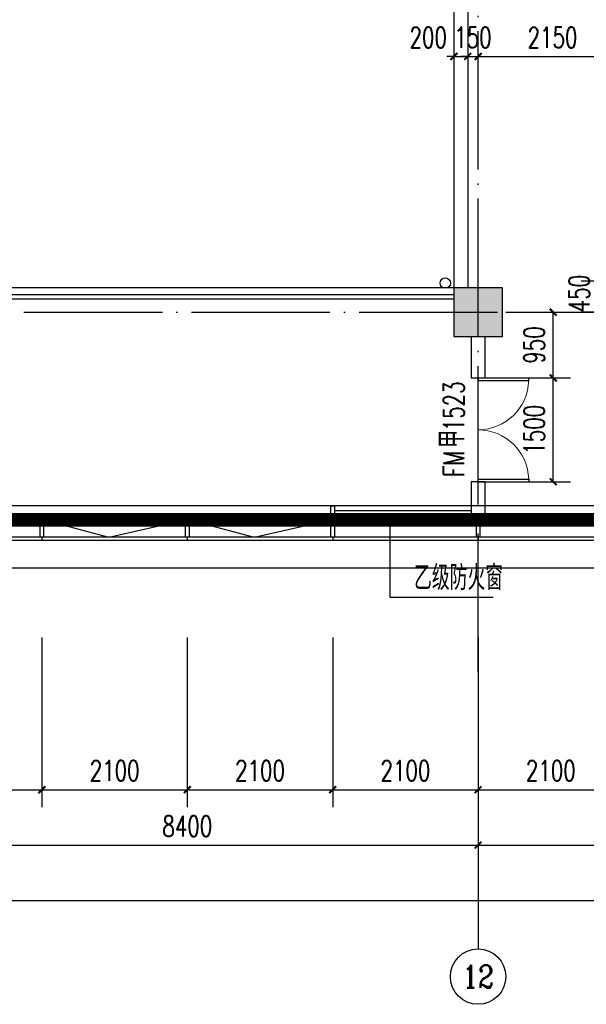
# Model space of a CAD drawing. Extents: x 797781 to 1255204, y 21234 to 1024248.
# Tile 244 of 256: x 948687 to 956871, y 262222 to 276447. Entities that reach past the tile are written whole.
import ezdxf
from ezdxf.enums import TextEntityAlignment as Align

# ---------------------------------------------------------------- set-up
doc = ezdxf.new("R2010")
doc.units = 0
doc.header["$LTSCALE"] = 1000
doc.header["$MEASUREMENT"] = 0
doc.linetypes.add('230303生产综合楼-平面图_t8$0$DOTE', pattern=[2.42, 2, -0.2, 0.02, -0.2])
doc.linetypes.add('__DASH', pattern=[0.35, 0.25, -0.1])
for name, color, linetype in [('230303生产综合楼-平面图_t8$0$3T_WOOD', 21, 'Continuous'), ('230303生产综合楼-平面图_t8$0$AXIS', 3, 'Continuous'), ('230303生产综合楼-平面图_t8$0$AXIS_TEXT', 7, 'Continuous'), ('230303生产综合楼-平面图_t8$0$COLUMN', 40, 'Continuous'), ('230303生产综合楼-平面图_t8$0$CURTWALL', 4, 'Continuous'), ('230303生产综合楼-平面图_t8$0$DIM_SYMB', 3, 'Continuous'), ('230303生产综合楼-平面图_t8$0$DOOR_FIRE', 4, 'Continuous'), ('230303生产综合楼-平面图_t8$0$DOOR_FIRE_TEXT', 7, 'Continuous'), ('230303生产综合楼-平面图_t8$0$DOTE', 1, '230303生产综合楼-平面图_t8$0$DOTE'), ('230303生产综合楼-平面图_t8$0$PUB_DIM', 3, 'Continuous'), ('230303生产综合楼-平面图_t8$0$PUB_HATCH', 8, 'Continuous'), ('230303生产综合楼-平面图_t8$0$PUB_TEXT', 7, 'Continuous'), ('230303生产综合楼-平面图_t8$0$STAIR', 2, 'Continuous'), ('230303生产综合楼-平面图_t8$0$VPIPE-雨水', 4, 'Continuous'), ('230303生产综合楼-平面图_t8$0$WALL', 40, 'Continuous'), ('230303生产综合楼-平面图_t8$0$看线', 115, 'Continuous'), ('AXIS_TEXT', 7, 'Continuous'), ('PUB_HATCH', 8, 'Continuous')]:
    doc.layers.add(name, color=color, linetype=linetype)
doc.styles.add('230303生产综合楼-平面图_t8$0$_TCH_AXIS', font='COMPLEX', dxfattribs={"bigfont": 'GBCBIG'})
doc.styles.add('230303生产综合楼-平面图_t8$0$_TCH_DIM', font='SIMPLEX', dxfattribs={"bigfont": 'GBCBIG'})
doc.styles.add('230303生产综合楼-平面图_T8$0$_TCH_DIM_T3', font='SIMPLEX', dxfattribs={"width": 0.705882, "bigfont": 'GBCBIG'})
doc.styles.add('230303生产综合楼-平面图_t8$0$_TCH_WINDOW', font='SIMPLEX', dxfattribs={"height": 3.5, "bigfont": 'GBCBIG'})
doc.styles.add('COMPLEX', font='COMPLEX')
doc.dimstyles.new('230303生产综合楼-平面图_T8$0$_TCH_ARCH&&100', dxfattribs={"dimtxt": 297.5, "dimasz": 100, "dimexe": 250, "dimexo": 300, "dimgap": 126.25, "dimtad": 1, "dimdec": 0, "dimzin": 0, "dimdsep": 46, "dimtxsty": '230303生产综合楼-平面图_T8$0$_TCH_DIM_T3', "dimblk": '230303生产综合楼-平面图_t8$0$_ArchTick', "dimcen": 0.09, "dimclrt": 7, "dimazin": 2, "dimtfac": 1, "dimtdec": 0, "dimtix": 1, "dimtmove": 2, "dimatfit": 3, "dimfxl": 1, "dimtolj": 1, "dimtzin": 0, "dimarcsym": 0})

# ---------------------------------------------------------------- blocks, each defined once
blk = doc.blocks.new('AQ2')
at = {"color": 6, "linetype": '__DASH', "ltscale": 4, "const_width": 200}
blk.add_lwpolyline([(1125985, 272623), (1125985, 263323), (1058451, 263323), (1032885, 265974), (1032885, 272623)], dxfattribs=at)
blk = doc.blocks.new('230303生产综合楼-平面图_t8$0$_ArchTick')
at = {"color": 0, "linetype": 'ByBlock', "const_width": 0.3}
blk.add_lwpolyline([(-0.5, -0.5), (0.5, 0.5)], dxfattribs=at)
blk = doc.blocks.new('*D6307')
at = {"layer": '230303生产综合楼-平面图_t8$0$PUB_DIM', "color": 0, "lineweight": -2, "transparency": 16777216}
for p, q in [((1120330, 83824), (1119794, 83824)), ((1120044, 83374), (1120044, 83824)), ((1120330, 83374), (1119794, 83374))]:
    blk.add_line(p, q, dxfattribs=at)
at = {"layer": 'Defpoints', "color": 0, "transparency": 16777216}
for p in [(1120044, 83824), (1120630, 83824), (1120630, 83374)]:
    blk.add_point(p, dxfattribs=at)
at = {"layer": '230303生产综合楼-平面图_t8$0$PUB_DIM', "color": 0, "lineweight": -2, "transparency": 16777216, "xscale": 100, "yscale": 100, "zscale": 100}
for p, rotation in [((1120044, 83824), 90), ((1120044, 83374), 270)]:
    blk.add_blockref('230303生产综合楼-平面图_t8$0$_ArchTick', p, dxfattribs=dict(at, rotation=rotation))
at = {"layer": '230303生产综合楼-平面图_t8$0$PUB_DIM', "color": 7, "transparency": 16777216, "insert": (1119769, 83643), "char_height": 297.5, "attachment_point": 5, "rotation": 90, "style": '230303生产综合楼-平面图_T8$0$_TCH_DIM_T3'}
blk.add_mtext('\\A1;450', dxfattribs=at)
blk = doc.blocks.new('230303生产综合楼-平面图_t8$0$2WLGJ')
at = {"layer": '230303生产综合楼-平面图_t8$0$3T_WOOD'}
for points in [[(1076510, 68796), (1076460, 68796), (1076460, 69046), (1076510, 69046)], [(1078610, 68796), (1078560, 68796), (1078560, 69046), (1078610, 69046)], [(1080710, 68796), (1080660, 68796), (1080660, 69046), (1080710, 69046)], [(1082810, 68796), (1082760, 68796), (1082760, 69046), (1082810, 69046)]]:
    blk.add_lwpolyline(points, close=True, dxfattribs=at)
for points in [[(1076485, 68796), (1076485, 68746)], [(1078585, 68796), (1078585, 68746)], [(1080685, 68796), (1080685, 68746)], [(1082785, 68796), (1082785, 68746)]]:
    blk.add_lwpolyline(points, dxfattribs=at)
blk = doc.blocks.new('*D5177')
at = {"layer": '230303生产综合楼-平面图_t8$0$PUB_DIM', "color": 0, "lineweight": -2, "transparency": 16777216}
for p, q in [((955708, 271272), (956643, 271272)), ((956393, 269772), (956393, 271272)), ((955708, 269772), (956643, 269772))]:
    blk.add_line(p, q, dxfattribs=at)
at = {"layer": 'Defpoints', "color": 0, "transparency": 16777216}
for p in [(955408, 271272), (956393, 271272), (955408, 269772)]:
    blk.add_point(p, dxfattribs=at)
at = {"layer": '230303生产综合楼-平面图_t8$0$PUB_DIM', "color": 0, "lineweight": -2, "transparency": 16777216, "xscale": 100, "yscale": 100, "zscale": 100}
for p, rotation in [((956393, 271272), 90), ((956393, 269772), 270)]:
    blk.add_blockref('230303生产综合楼-平面图_t8$0$_ArchTick', p, dxfattribs=dict(at, rotation=rotation))
at = {"layer": '230303生产综合楼-平面图_t8$0$PUB_DIM', "color": 7, "transparency": 16777216, "insert": (956118, 270522), "char_height": 297.5, "attachment_point": 5, "rotation": 90, "style": '230303生产综合楼-平面图_T8$0$_TCH_DIM_T3'}
blk.add_mtext('\\A1;1500', dxfattribs=at)
blk = doc.blocks.new('*D5178')
at = {"layer": '230303生产综合楼-平面图_t8$0$PUB_DIM', "color": 0, "lineweight": -2, "transparency": 16777216}
for p, q in [((955708, 272222), (956643, 272222)), ((956393, 271272), (956393, 272222)), ((955708, 271272), (956643, 271272))]:
    blk.add_line(p, q, dxfattribs=at)
at = {"layer": 'Defpoints', "color": 0, "transparency": 16777216}
for p in [(955408, 272222), (956393, 272222), (955408, 271272)]:
    blk.add_point(p, dxfattribs=at)
at = {"layer": '230303生产综合楼-平面图_t8$0$PUB_DIM', "color": 0, "lineweight": -2, "transparency": 16777216, "xscale": 100, "yscale": 100, "zscale": 100}
for p, rotation in [((956393, 272222), 90), ((956393, 271272), 270)]:
    blk.add_blockref('230303生产综合楼-平面图_t8$0$_ArchTick', p, dxfattribs=dict(at, rotation=rotation))
at = {"layer": '230303生产综合楼-平面图_t8$0$PUB_DIM', "color": 7, "transparency": 16777216, "insert": (956118, 271747), "char_height": 297.5, "attachment_point": 5, "rotation": 90, "style": '230303生产综合楼-平面图_T8$0$_TCH_DIM_T3'}
blk.add_mtext('\\A1;950', dxfattribs=at)
blk = doc.blocks.new('*D5179')
at = {"layer": '230303生产综合楼-平面图_t8$0$PUB_DIM', "color": 0, "lineweight": -2, "transparency": 16777216}
for p, q in [((954958, 275916), (954858, 275916)), ((954958, 275916), (955158, 275916)), ((955158, 275916), (955258, 275916)), ((954958, 275667), (954958, 275666)), ((955158, 275667), (955158, 275666))]:
    blk.add_line(p, q, dxfattribs=at)
at = {"layer": 'Defpoints', "color": 0, "transparency": 16777216}
for p in [(954958, 275967), (955158, 275967), (955158, 275916)]:
    blk.add_point(p, dxfattribs=at)
at = {"layer": '230303生产综合楼-平面图_t8$0$PUB_DIM', "color": 0, "lineweight": -2, "transparency": 16777216, "xscale": 100, "yscale": 100, "zscale": 100}
blk.add_blockref('230303生产综合楼-平面图_t8$0$_ArchTick', (954958, 275916), dxfattribs=at)
at = {"layer": '230303生产综合楼-平面图_t8$0$PUB_DIM', "color": 0, "lineweight": -2, "transparency": 16777216, "xscale": 100, "yscale": 100, "zscale": 100, "rotation": 180}
blk.add_blockref('230303生产综合楼-平面图_t8$0$_ArchTick', (955158, 275916), dxfattribs=at)
at = {"layer": '230303生产综合楼-平面图_t8$0$PUB_DIM', "color": 7, "transparency": 16777216, "insert": (954588, 276191), "char_height": 297.5, "attachment_point": 5, "style": '230303生产综合楼-平面图_T8$0$_TCH_DIM_T3'}
blk.add_mtext('\\A1;200', dxfattribs=at)
blk = doc.blocks.new('*D5180')
at = {"layer": '230303生产综合楼-平面图_t8$0$PUB_DIM', "color": 0, "lineweight": -2, "transparency": 16777216}
for p, q in [((955158, 275916), (955058, 275916)), ((955158, 275916), (955308, 275916)), ((955308, 275916), (955408, 275916)), ((955158, 275667), (955158, 275666)), ((955308, 275667), (955308, 275666))]:
    blk.add_line(p, q, dxfattribs=at)
at = {"layer": 'Defpoints', "color": 0, "transparency": 16777216}
for p in [(955158, 275967), (955308, 275967), (955308, 275916)]:
    blk.add_point(p, dxfattribs=at)
at = {"layer": '230303生产综合楼-平面图_t8$0$PUB_DIM', "color": 0, "lineweight": -2, "transparency": 16777216, "xscale": 100, "yscale": 100, "zscale": 100}
blk.add_blockref('230303生产综合楼-平面图_t8$0$_ArchTick', (955158, 275916), dxfattribs=at)
at = {"layer": '230303生产综合楼-平面图_t8$0$PUB_DIM', "color": 0, "lineweight": -2, "transparency": 16777216, "xscale": 100, "yscale": 100, "zscale": 100, "rotation": 180}
blk.add_blockref('230303生产综合楼-平面图_t8$0$_ArchTick', (955308, 275916), dxfattribs=at)
at = {"layer": '230303生产综合楼-平面图_t8$0$PUB_DIM', "color": 7, "transparency": 16777216, "insert": (955233, 276191), "char_height": 297.5, "attachment_point": 5, "style": '230303生产综合楼-平面图_T8$0$_TCH_DIM_T3'}
blk.add_mtext('\\A1;150', dxfattribs=at)
blk = doc.blocks.new('*D5181')
at = {"layer": '230303生产综合楼-平面图_t8$0$PUB_DIM', "color": 0, "lineweight": -2, "transparency": 16777216}
for p, q in [((955308, 275916), (957458, 275916)), ((955308, 275667), (955308, 275666)), ((957458, 275667), (957458, 275666))]:
    blk.add_line(p, q, dxfattribs=at)
at = {"layer": 'Defpoints', "color": 0, "transparency": 16777216}
for p in [(955308, 275967), (957458, 275967), (957458, 275916)]:
    blk.add_point(p, dxfattribs=at)
at = {"layer": '230303生产综合楼-平面图_t8$0$PUB_DIM', "color": 0, "lineweight": -2, "transparency": 16777216, "xscale": 100, "yscale": 100, "zscale": 100, "rotation": 180}
blk.add_blockref('230303生产综合楼-平面图_t8$0$_ArchTick', (955308, 275916), dxfattribs=at)
at = {"layer": '230303生产综合楼-平面图_t8$0$PUB_DIM', "color": 0, "lineweight": -2, "transparency": 16777216, "xscale": 100, "yscale": 100, "zscale": 100}
blk.add_blockref('230303生产综合楼-平面图_t8$0$_ArchTick', (957458, 275916), dxfattribs=at)
at = {"layer": '230303生产综合楼-平面图_t8$0$PUB_DIM', "color": 7, "transparency": 16777216, "insert": (956383, 276191), "char_height": 297.5, "attachment_point": 5, "style": '230303生产综合楼-平面图_T8$0$_TCH_DIM_T3'}
blk.add_mtext('\\A1;2150', dxfattribs=at)
blk = doc.blocks.new('*D5967')
at = {"layer": '230303生产综合楼-平面图_t8$0$AXIS', "color": 0, "lineweight": -2, "transparency": 16777216}
for p, q in [((946908, 267522), (946908, 265072)), ((949008, 267522), (949008, 265072)), ((946908, 265322), (949008, 265322))]:
    blk.add_line(p, q, dxfattribs=at)
at = {"layer": 'Defpoints', "color": 0, "transparency": 16777216}
for p in [(946908, 267822), (949008, 267822), (949008, 265322)]:
    blk.add_point(p, dxfattribs=at)
at = {"layer": '230303生产综合楼-平面图_t8$0$AXIS', "color": 0, "lineweight": -2, "transparency": 16777216, "xscale": 100, "yscale": 100, "zscale": 100, "rotation": 180}
blk.add_blockref('230303生产综合楼-平面图_t8$0$_ArchTick', (946908, 265322), dxfattribs=at)
at = {"layer": '230303生产综合楼-平面图_t8$0$AXIS', "color": 0, "lineweight": -2, "transparency": 16777216, "xscale": 100, "yscale": 100, "zscale": 100}
blk.add_blockref('230303生产综合楼-平面图_t8$0$_ArchTick', (949008, 265322), dxfattribs=at)
at = {"layer": '230303生产综合楼-平面图_t8$0$AXIS', "color": 7, "transparency": 16777216, "insert": (947958, 265597), "char_height": 297.5, "attachment_point": 5, "style": '230303生产综合楼-平面图_T8$0$_TCH_DIM_T3'}
blk.add_mtext('\\A1;2100', dxfattribs=at)
blk = doc.blocks.new('*D5968')
at = {"layer": '230303生产综合楼-平面图_t8$0$AXIS', "color": 0, "lineweight": -2, "transparency": 16777216}
for p, q in [((949008, 267522), (949008, 265072)), ((951108, 267522), (951108, 265072)), ((949008, 265322), (951108, 265322))]:
    blk.add_line(p, q, dxfattribs=at)
at = {"layer": 'Defpoints', "color": 0, "transparency": 16777216}
for p in [(949008, 267822), (951108, 267822), (951108, 265322)]:
    blk.add_point(p, dxfattribs=at)
at = {"layer": '230303生产综合楼-平面图_t8$0$AXIS', "color": 0, "lineweight": -2, "transparency": 16777216, "xscale": 100, "yscale": 100, "zscale": 100, "rotation": 180}
blk.add_blockref('230303生产综合楼-平面图_t8$0$_ArchTick', (949008, 265322), dxfattribs=at)
at = {"layer": '230303生产综合楼-平面图_t8$0$AXIS', "color": 0, "lineweight": -2, "transparency": 16777216, "xscale": 100, "yscale": 100, "zscale": 100}
blk.add_blockref('230303生产综合楼-平面图_t8$0$_ArchTick', (951108, 265322), dxfattribs=at)
at = {"layer": '230303生产综合楼-平面图_t8$0$AXIS', "color": 7, "transparency": 16777216, "insert": (950058, 265597), "char_height": 297.5, "attachment_point": 5, "style": '230303生产综合楼-平面图_T8$0$_TCH_DIM_T3'}
blk.add_mtext('\\A1;2100', dxfattribs=at)
blk = doc.blocks.new('*D5969')
at = {"layer": '230303生产综合楼-平面图_t8$0$AXIS', "color": 0, "lineweight": -2, "transparency": 16777216}
for p, q in [((951108, 267522), (951108, 265072)), ((953208, 267522), (953208, 265072)), ((951108, 265322), (953208, 265322))]:
    blk.add_line(p, q, dxfattribs=at)
at = {"layer": 'Defpoints', "color": 0, "transparency": 16777216}
for p in [(951108, 267822), (953208, 267822), (953208, 265322)]:
    blk.add_point(p, dxfattribs=at)
at = {"layer": '230303生产综合楼-平面图_t8$0$AXIS', "color": 0, "lineweight": -2, "transparency": 16777216, "xscale": 100, "yscale": 100, "zscale": 100, "rotation": 180}
blk.add_blockref('230303生产综合楼-平面图_t8$0$_ArchTick', (951108, 265322), dxfattribs=at)
at = {"layer": '230303生产综合楼-平面图_t8$0$AXIS', "color": 0, "lineweight": -2, "transparency": 16777216, "xscale": 100, "yscale": 100, "zscale": 100}
blk.add_blockref('230303生产综合楼-平面图_t8$0$_ArchTick', (953208, 265322), dxfattribs=at)
at = {"layer": '230303生产综合楼-平面图_t8$0$AXIS', "color": 7, "transparency": 16777216, "insert": (952158, 265597), "char_height": 297.5, "attachment_point": 5, "style": '230303生产综合楼-平面图_T8$0$_TCH_DIM_T3'}
blk.add_mtext('\\A1;2100', dxfattribs=at)
blk = doc.blocks.new('*D5970')
at = {"layer": '230303生产综合楼-平面图_t8$0$AXIS', "color": 0, "lineweight": -2, "transparency": 16777216}
for p, q in [((953208, 267522), (953208, 265072)), ((955308, 267522), (955308, 265072)), ((953208, 265322), (955308, 265322))]:
    blk.add_line(p, q, dxfattribs=at)
at = {"layer": 'Defpoints', "color": 0, "transparency": 16777216}
for p in [(953208, 267822), (955308, 267822), (955308, 265322)]:
    blk.add_point(p, dxfattribs=at)
at = {"layer": '230303生产综合楼-平面图_t8$0$AXIS', "color": 0, "lineweight": -2, "transparency": 16777216, "xscale": 100, "yscale": 100, "zscale": 100, "rotation": 180}
blk.add_blockref('230303生产综合楼-平面图_t8$0$_ArchTick', (953208, 265322), dxfattribs=at)
at = {"layer": '230303生产综合楼-平面图_t8$0$AXIS', "color": 0, "lineweight": -2, "transparency": 16777216, "xscale": 100, "yscale": 100, "zscale": 100}
blk.add_blockref('230303生产综合楼-平面图_t8$0$_ArchTick', (955308, 265322), dxfattribs=at)
at = {"layer": '230303生产综合楼-平面图_t8$0$AXIS', "color": 7, "transparency": 16777216, "insert": (954258, 265597), "char_height": 297.5, "attachment_point": 5, "style": '230303生产综合楼-平面图_T8$0$_TCH_DIM_T3'}
blk.add_mtext('\\A1;2100', dxfattribs=at)
blk = doc.blocks.new('*D5971')
at = {"layer": '230303生产综合楼-平面图_t8$0$AXIS', "color": 0, "lineweight": -2, "transparency": 16777216}
for p, q in [((955308, 267522), (955308, 265072)), ((957408, 267522), (957408, 265072)), ((955308, 265322), (957408, 265322))]:
    blk.add_line(p, q, dxfattribs=at)
at = {"layer": 'Defpoints', "color": 0, "transparency": 16777216}
for p in [(955308, 267822), (957408, 267822), (957408, 265322)]:
    blk.add_point(p, dxfattribs=at)
at = {"layer": '230303生产综合楼-平面图_t8$0$AXIS', "color": 0, "lineweight": -2, "transparency": 16777216, "xscale": 100, "yscale": 100, "zscale": 100, "rotation": 180}
blk.add_blockref('230303生产综合楼-平面图_t8$0$_ArchTick', (955308, 265322), dxfattribs=at)
at = {"layer": '230303生产综合楼-平面图_t8$0$AXIS', "color": 0, "lineweight": -2, "transparency": 16777216, "xscale": 100, "yscale": 100, "zscale": 100}
blk.add_blockref('230303生产综合楼-平面图_t8$0$_ArchTick', (957408, 265322), dxfattribs=at)
at = {"layer": '230303生产综合楼-平面图_t8$0$AXIS', "color": 7, "transparency": 16777216, "insert": (956358, 265597), "char_height": 297.5, "attachment_point": 5, "style": '230303生产综合楼-平面图_T8$0$_TCH_DIM_T3'}
blk.add_mtext('\\A1;2100', dxfattribs=at)
blk = doc.blocks.new('*D6135')
at = {"layer": '230303生产综合楼-平面图_t8$0$AXIS', "color": 0, "lineweight": -2, "transparency": 16777216}
for p, q in [((946908, 266722), (946908, 264272)), ((955308, 266722), (955308, 264272)), ((946908, 264522), (955308, 264522))]:
    blk.add_line(p, q, dxfattribs=at)
at = {"layer": 'Defpoints', "color": 0, "transparency": 16777216}
for p in [(946908, 267022), (955308, 267022), (955308, 264522)]:
    blk.add_point(p, dxfattribs=at)
at = {"layer": '230303生产综合楼-平面图_t8$0$AXIS', "color": 0, "lineweight": -2, "transparency": 16777216, "xscale": 100, "yscale": 100, "zscale": 100, "rotation": 180}
blk.add_blockref('230303生产综合楼-平面图_t8$0$_ArchTick', (946908, 264522), dxfattribs=at)
at = {"layer": '230303生产综合楼-平面图_t8$0$AXIS', "color": 0, "lineweight": -2, "transparency": 16777216, "xscale": 100, "yscale": 100, "zscale": 100}
blk.add_blockref('230303生产综合楼-平面图_t8$0$_ArchTick', (955308, 264522), dxfattribs=at)
at = {"layer": '230303生产综合楼-平面图_t8$0$AXIS', "color": 7, "transparency": 16777216, "insert": (951108, 264797), "char_height": 297.5, "attachment_point": 5, "style": '230303生产综合楼-平面图_T8$0$_TCH_DIM_T3'}
blk.add_mtext('\\A1;8400', dxfattribs=at)
blk = doc.blocks.new('*D6136')
at = {"layer": '230303生产综合楼-平面图_t8$0$AXIS', "color": 0, "lineweight": -2, "transparency": 16777216}
for p, q in [((955308, 266722), (955308, 264272)), ((963708, 266722), (963708, 264272)), ((955308, 264522), (963708, 264522))]:
    blk.add_line(p, q, dxfattribs=at)
at = {"layer": 'Defpoints', "color": 0, "transparency": 16777216}
for p in [(955308, 267022), (963708, 267022), (963708, 264522)]:
    blk.add_point(p, dxfattribs=at)
at = {"layer": '230303生产综合楼-平面图_t8$0$AXIS', "color": 0, "lineweight": -2, "transparency": 16777216, "xscale": 100, "yscale": 100, "zscale": 100, "rotation": 180}
blk.add_blockref('230303生产综合楼-平面图_t8$0$_ArchTick', (955308, 264522), dxfattribs=at)
at = {"layer": '230303生产综合楼-平面图_t8$0$AXIS', "color": 0, "lineweight": -2, "transparency": 16777216, "xscale": 100, "yscale": 100, "zscale": 100}
blk.add_blockref('230303生产综合楼-平面图_t8$0$_ArchTick', (963708, 264522), dxfattribs=at)
at = {"layer": '230303生产综合楼-平面图_t8$0$AXIS', "color": 7, "transparency": 16777216, "insert": (959508, 264797), "char_height": 297.5, "attachment_point": 5, "style": '230303生产综合楼-平面图_T8$0$_TCH_DIM_T3'}
blk.add_mtext('\\A1;8400', dxfattribs=at)
blk = doc.blocks.new('*D6141')
at = {"layer": '230303生产综合楼-平面图_t8$0$AXIS', "color": 0, "lineweight": -2, "transparency": 16777216}
for p, q in [((895858, 266722), (895858, 263472)), ((989558, 266722), (989558, 263472)), ((895858, 263722), (989558, 263722))]:
    blk.add_line(p, q, dxfattribs=at)
at = {"layer": 'Defpoints', "color": 0, "transparency": 16777216}
for p in [(895858, 267022), (989558, 267022), (989558, 263722)]:
    blk.add_point(p, dxfattribs=at)
at = {"layer": '230303生产综合楼-平面图_t8$0$AXIS', "color": 0, "lineweight": -2, "transparency": 16777216, "xscale": 100, "yscale": 100, "zscale": 100, "rotation": 180}
blk.add_blockref('230303生产综合楼-平面图_t8$0$_ArchTick', (895858, 263722), dxfattribs=at)
at = {"layer": '230303生产综合楼-平面图_t8$0$AXIS', "color": 0, "lineweight": -2, "transparency": 16777216, "xscale": 100, "yscale": 100, "zscale": 100}
blk.add_blockref('230303生产综合楼-平面图_t8$0$_ArchTick', (989558, 263722), dxfattribs=at)
at = {"layer": '230303生产综合楼-平面图_t8$0$AXIS', "color": 7, "transparency": 16777216, "insert": (942708, 263997), "char_height": 297.5, "attachment_point": 5, "style": '230303生产综合楼-平面图_T8$0$_TCH_DIM_T3'}
blk.add_mtext('\\A1;93700', dxfattribs=at)
blk = doc.blocks.new('_AXISO')
blk.add_circle((0, 0), 0.5)
at = {"layer": 'AXIS_TEXT', "style": 'COMPLEX', "width": 1.041667}
blk.add_attdef('A', text='', height=0.56, dxfattribs=at).set_placement((-0.25, -0.28), (0.25, -0.28), align=Align.FIT)
blk = doc.blocks.new('230303生产综合楼-平面图_t8$0$$DorLib2D$00000002')
for p, q in [((-0.5, 0), (-0.5, 0.4875)), ((-0.475, 0.4875), (-0.5, 0.4875)), ((-0.475, 0), (-0.475, 0.4875)), ((0.475, 0), (0.475, 0.4875)), ((0.475, 0.4875), (0.5, 0.4875)), ((0.5, 0), (0.5, 0.4875)), ((-0.5, 0), (-0.475, 0)), ((0.5, 0), (0.475, 0))]:
    blk.add_line(p, q)
at = {"lineweight": 13}
for centre, start, end in [((-0.4875, 0), 0, 88.53072), ((0.4875, 0), 91.46928, 180)]:
    blk.add_arc(centre, 0.4875, start, end, dxfattribs=at)
blk = doc.blocks.new('_FZH')
blk.add_lwpolyline([(-0.5, -0.5), (0.5, -0.5), (0.5, 0.5), (-0.5, 0.5)], close=True)
at = {"layer": 'PUB_HATCH'}
blk.add_solid([(-0.5, -0.5), (0.5, -0.5), (-0.5, 0.5), (0.5, 0.5)], dxfattribs=at)
blk = doc.blocks.new('230303生产综合楼-平面图_t8$0$2-XHS')
at = {"layer": '230303生产综合楼-平面图_t8$0$VPIPE-雨水'}
blk.add_circle((1117832.4, 83793.9), 75, dxfattribs=at)
at = {"layer": '230303生产综合楼-平面图_t8$0$PUB_DIM'}
dim = blk.add_linear_dim(base=(1120044.2, 83824.2), p1=(1120629.8, 83374.2), p2=(1120629.8, 83824.2), angle=90, dimstyle='230303生产综合楼-平面图_T8$0$_TCH_ARCH&&100', dxfattribs=at)
dim.commit()
dim.dimension.update_dxf_attribs({"geometry": '*D6307', "text_midpoint": (1119769.2, 83642.9), "dimtype": 161})

msp = doc.modelspace()

# ---------------------------------------------------------------- linework, layer by layer
msp.add_lwpolyline([(953233, 269221.6), (953183, 269221.6), (953183, 269421.6), (953233, 269421.6)], close=True)
at = {"layer": '230303生产综合楼-平面图_t8$0$AXIS'}
msp.add_line((955308, 267021.6), (955308, 263021.6), dxfattribs=at)
at = {"layer": '230303生产综合楼-平面图_t8$0$CURTWALL'}
for points in [[(895858, 298621.6), (963708, 298621.6), (989558, 295941.7), (989558, 268921.6), (921708, 268921.6), (895858, 271601.4)], [(895908, 298571.6), (963705.4, 298571.6), (989508, 295896.6), (989508, 268971.6), (921710.6, 268971.6), (895908, 271646.5)], [(896158, 298321.6), (963692.5, 298321.6), (989258, 295671.2), (989258, 269221.6), (921723.5, 269221.6), (896158, 271872)]]:
    msp.add_lwpolyline(points, close=True, dxfattribs=at)
for points in [[(955208, 269421.6), (953233, 269421.6)], [(955208, 269351.6), (953233, 269351.6)], [(955208, 269291.6), (953233, 269291.6)], [(949033, 269221.6), (949974.8, 268971.6), (951083, 269221.6)], [(951133, 269221.6), (952074.8, 268971.6), (953183, 269221.6)]]:
    msp.add_lwpolyline(points, dxfattribs=at)
at = {"layer": '230303生产综合楼-平面图_t8$0$DIM_SYMB'}
msp.add_lwpolyline([(955525.6, 268097.6), (954039.7, 268097.6), (954039.7, 269221.6)], dxfattribs=at)
at = {"layer": '230303生产综合楼-平面图_t8$0$DOTE'}
for p, q in [((955308, 267021.6), (955308, 298621.6)), ((895508, 272221.6), (989908, 272221.6))]:
    msp.add_line(p, q, dxfattribs=at)
at = {"layer": '230303生产综合楼-平面图_t8$0$PUB_HATCH', "color": 8}
msp.add_lwpolyline([(989058, 269421.6), (921733.9, 269421.6), (896358, 272052.3), (896358, 281821.6)], dxfattribs=at)
at = {"layer": '230303生产综合楼-平面图_t8$0$STAIR'}
for p, q in [((954958, 272571.6), (930458, 272571.6)), ((954958, 272471.6), (947258, 272471.6)), ((954958, 272411.6), (947258, 272411.6))]:
    msp.add_line(p, q, dxfattribs=at)
at = {"layer": '230303生产综合楼-平面图_t8$0$WALL'}
for p, q in [((954958, 278121.6), (954958, 272571.6)), ((955158, 278121.6), (955158, 272571.6)), ((955208, 271871.6), (955208, 271271.6)), ((955408, 271271.6), (955408, 271871.6)), ((955208, 271271.6), (955408, 271271.6)), ((955408, 269771.6), (955208, 269771.6)), ((955208, 269771.6), (955208, 269221.6)), ((955408, 269221.6), (955408, 269771.6)), ((955208, 269221.6), (955408, 269221.6))]:
    msp.add_line(p, q, dxfattribs=at)
at = {"layer": '230303生产综合楼-平面图_t8$0$看线'}
msp.add_lwpolyline([(895458, 299021.6), (964094.7, 299021.6), (989958, 296301.8), (989958, 268521.6), (921321.3, 268521.6), (895458, 271241.3)], close=True, dxfattribs=at)

# ---------------------------------------------------------------- block references
for name, p in [('AQ2', (-136727.2, 5898.4)), ('230303生产综合楼-平面图_t8$0$2WLGJ', (-127477.2, 200175.3)), ('230303生产综合楼-平面图_t8$0$2-XHS', (-162999.4, 188847.3))]:
    msp.add_blockref(name, p)
at = {"layer": '230303生产综合楼-平面图_t8$0$AXIS'}
ref = msp.add_blockref('_AXISO', (955308, 262621.6), dxfattribs=dict(at, xscale=800, yscale=800, zscale=800))
ref.add_attrib('A', '12', dxfattribs={"layer": '230303生产综合楼-平面图_t8$0$AXIS_TEXT', "ltscale": 2, "height": 328.45, "style": '230303生产综合楼-平面图_t8$0$_TCH_AXIS'}).set_placement((955081.2, 262457.3), (955534.8, 262457.3), align=Align.FIT)
at = {"layer": '230303生产综合楼-平面图_t8$0$COLUMN', "xscale": 700, "yscale": 700, "zscale": 700, "rotation": 270}
msp.add_blockref('_FZH', (955308, 272221.6), dxfattribs=at)
at = {"layer": '230303生产综合楼-平面图_t8$0$DOOR_FIRE', "xscale": 1500, "yscale": 1500, "zscale": 200, "rotation": 270}
msp.add_blockref('230303生产综合楼-平面图_t8$0$$DorLib2D$00000002', (955308, 270521.6), dxfattribs=at)

# ---------------------------------------------------------------- texts
at = {"layer": '230303生产综合楼-平面图_t8$0$DOOR_FIRE_TEXT', "style": '230303生产综合楼-平面图_t8$0$_TCH_WINDOW', "width": 0.705882}
for s, p in [('1523', (955108, 270500.7)), ('FM', (955108, 269842.4))]:
    msp.add_text(s, height=297.5, rotation=90, dxfattribs=at).set_placement(p)
at = {"layer": '230303生产综合楼-平面图_t8$0$DOOR_FIRE_TEXT', "style": '230303生产综合楼-平面图_t8$0$_TCH_WINDOW'}
msp.add_text('甲', height=357.4, rotation=90, dxfattribs=at).set_placement((955108, 270262.4))
at = {"layer": '230303生产综合楼-平面图_t8$0$PUB_TEXT', "style": '230303生产综合楼-平面图_t8$0$_TCH_DIM'}
msp.add_text('乙级防火窗', height=357.45, dxfattribs=at).set_placement((954382.6, 268206.3))

# ---------------------------------------------------------------- dimensions: what is measured, and where the dimension line sits
at = {"layer": '230303生产综合楼-平面图_t8$0$AXIS'}
for p1, p2, distance, picture, middle in [((946908, 267821.6), (949008, 267821.6), -2500, '*D5967', (947958, 265596.6)), ((949008, 267821.6), (951108, 267821.6), -2500, '*D5968', (950058, 265596.6)), ((951108, 267821.6), (953208, 267821.6), -2500, '*D5969', (952158, 265596.6)), ((953208, 267821.6), (955308, 267821.6), -2500, '*D5970', (954258, 265596.6)), ((955308, 267821.6), (957408, 267821.6), -2500, '*D5971', (956358, 265596.6)), ((895858, 267021.6), (989558, 267021.6), -3300, '*D6141', (942708, 263996.6)), ((946908, 267021.6), (955308, 267021.6), -2500, '*D6135', (951108, 264796.6)), ((955308, 267021.6), (963708, 267021.6), -2500, '*D6136', (959508, 264796.6))]:
    dim = msp.add_aligned_dim(p1=p1, p2=p2, distance=distance, dimstyle='230303生产综合楼-平面图_T8$0$_TCH_ARCH&&100', dxfattribs=at)
    dim.commit()
    dim.dimension.update_dxf_attribs({"geometry": picture, "text_midpoint": middle})
at = {"layer": '230303生产综合楼-平面图_t8$0$PUB_DIM'}
dim = msp.add_linear_dim(base=(955158, 275916.3), p1=(954958, 275966.9), p2=(955158, 275966.9), angle=0, dimstyle='230303生产综合楼-平面图_T8$0$_TCH_ARCH&&100', dxfattribs=at)
dim.commit()
dim.dimension.update_dxf_attribs({"geometry": '*D5179', "text_midpoint": (954588, 276191.3), "dimtype": 161})
for p1, p2, distance, picture, middle in [((955158, 275966.9), (955308, 275966.9), -50.6, '*D5180', (955233, 276191.3)), ((955308, 275966.9), (957458, 275966.9), -50.6, '*D5181', (956383, 276191.3)), ((955408, 271271.6), (955408, 272221.6), -985.2, '*D5178', (956118.2, 271746.6)), ((955408, 269771.6), (955408, 271271.6), -985.2, '*D5177', (956118.2, 270521.6))]:
    dim = msp.add_aligned_dim(p1=p1, p2=p2, distance=distance, dimstyle='230303生产综合楼-平面图_T8$0$_TCH_ARCH&&100', dxfattribs=at)
    dim.commit()
    dim.dimension.update_dxf_attribs({"geometry": picture, "text_midpoint": middle})

doc.saveas('drawing.dxf')
